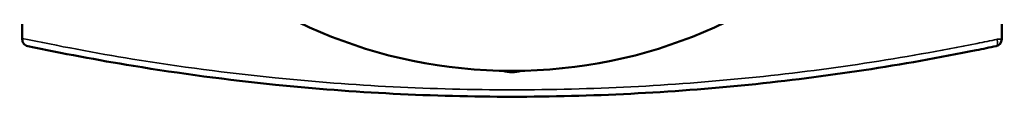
# Model space of a CAD drawing. Header units: millimetres. Extents: x -519 to 1053, y -190 to 828.
# Tile 7 of 10: x 307 to 592, y 509 to 528. Entities that reach past the tile are written whole.
import ezdxf

# ---------------------------------------------------------------- set-up
doc = ezdxf.new("R2010")
doc.units = ezdxf.units.MM
doc.layers.add('Visible (ANSI)', color=7, linetype='Continuous', lineweight=50)
doc.layers.add('Visible Narrow (ANSI)', color=7, linetype='Continuous', lineweight=35)

msp = doc.modelspace()

# ---------------------------------------------------------------- linework, layer by layer
at = {"layer": 'Visible (ANSI)'}
for p, q in [((307.55, 525.61), (307.55, 644.11)), ((591.05, 525.33), (591.05, 621.21)), ((307.55, 525.61), (307.55, 525.33))]:
    msp.add_line(p, q, dxfattribs=at)
msp.add_circle((449.3, 658.71), 142.5, dxfattribs=at)
msp.add_arc((589.05, 525.33), 2, 281.9439, 0, dxfattribs=at)
for points, knots in [([(309.14, 523.38), (309.13, 523.38), (309.13, 523.38), (308.91, 523.42), (308.7, 523.51), (308.32, 523.74), (308.15, 523.89), (307.85, 524.25), (307.73, 524.46), (307.59, 524.89), (307.55, 525.11), (307.55, 525.33)], [-0.3077711, -0.3077711, -0.3077711, -0.3077711, -0.3069998, -0.3069998, -0.2253821, -0.2253821, -0.1465824, -0.1465824, -0.0674634, -0.0674634, 0, 0, 0, 0]), ([(309.14, 523.38), (319.16, 521.26), (329.36, 519.34), (353.2, 515.43), (366.95, 513.59), (403.4, 509.89), (426.35, 508.71), (449.3, 508.71), (472.25, 508.71), (495.2, 509.89), (540.26, 514.47), (562.35, 517.86), (585.61, 522.57), (587.54, 522.97), (589.46, 523.38)], [0.992257, 0.992257, 0.992257, 0.992257, 4.240426, 4.240426, 8.480852, 8.480852, 15.345919, 15.345919, 15.345919, 22.210986, 22.210986, 29.076048, 29.076048, 29.699576, 29.699576, 29.699576, 29.699576]), ([(451.94, 516.24), (451.08, 515.94), (450.16, 515.79), (448.44, 515.79), (447.52, 515.94), (446.66, 516.24)], [0.9360798, 0.9360798, 0.9360798, 0.9360798, 1.1949866, 1.1949866, 1.4538934, 1.4538934, 1.4538934, 1.4538934])]:
    msp.add_open_spline(points, degree=3, knots=knots, dxfattribs=at)
at = {"layer": 'Visible Narrow (ANSI)'}
msp.add_line((589.84, 525.33), (591.05, 525.33), dxfattribs=at)
msp.add_ellipse((589.05, 525.33), major_axis=(0.41, -1.96), ratio=0.331867, start_param=0.075036, end_param=1.425675, dxfattribs=at)
msp.add_open_spline([(589.73, 525.33), (587.8, 524.93), (585.87, 524.53), (562.56, 519.83), (540.43, 516.45), (495.29, 511.89), (472.3, 510.71), (449.3, 510.71), (426.31, 510.71), (403.31, 511.89), (366.8, 515.58), (353.02, 517.41), (328.68, 521.38), (318.02, 523.39), (307.55, 525.61)], degree=3, knots=[-29.699576, -29.699576, -29.699576, -29.699576, -29.076048, -29.076048, -22.210986, -22.210986, -15.345919, -15.345919, -15.345919, -8.480852, -8.480852, -4.240426, -4.240426, -0.849463, -0.849463, -0.849463, -0.849463], dxfattribs=at)

doc.saveas('drawing.dxf')
